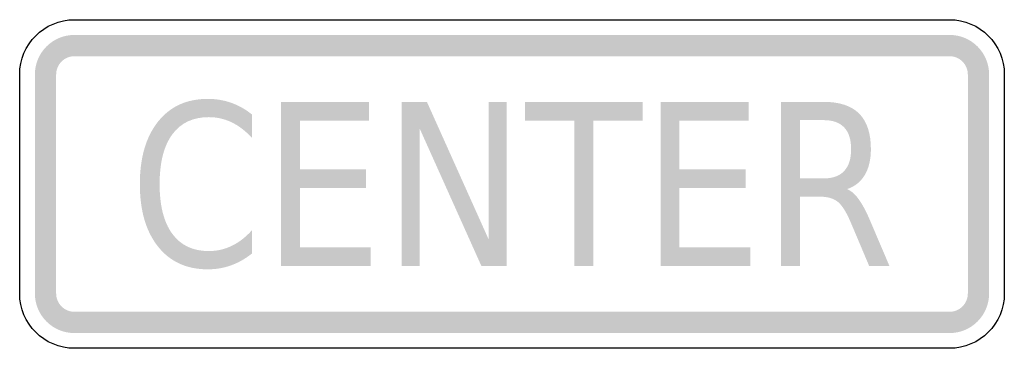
# Model space of a CAD drawing. Header units: inches. Extents: x -0.5 to 0.5, y -0.167 to 0.167.
import ezdxf

# ---------------------------------------------------------------- set-up
doc = ezdxf.new("R2010")
doc.units = ezdxf.units.IN
doc.header["$MEASUREMENT"] = 0

msp = doc.modelspace()

# ---------------------------------------------------------------- hatches: boundary and pattern name
for points in [[(-0.44444, 0.15123), (-0.44838, 0.15104), (-0.45227, 0.15046), (-0.45609, 0.14951), (-0.4598, 0.14818), (-0.46336, 0.1465), (-0.46674, 0.14447), (-0.4699, 0.14213), (-0.47282, 0.13948), (-0.47546, 0.13656), (-0.47781, 0.1334), (-0.47983, 0.13002), (-0.48151, 0.12646), (-0.48284, 0.12276), (-0.4838, 0.11894), (-0.48438, 0.11504), (-0.48457, 0.11111), (-0.46296, 0.11111), (-0.46287, 0.11292), (-0.46261, 0.11472), (-0.46217, 0.11649), (-0.46155, 0.1182), (-0.46078, 0.11984), (-0.45984, 0.1214), (-0.45876, 0.12286), (-0.45754, 0.1242), (-0.45619, 0.12542), (-0.45473, 0.12651), (-0.45317, 0.12744), (-0.45153, 0.12822), (-0.44982, 0.12883), (-0.44806, 0.12927), (-0.44626, 0.12954), (-0.44444, 0.12963), (-0.44444, 0.15123)], [(-0.44444, 0.12963), (0.44444, 0.12963), (0.44444, 0.15123), (-0.44444, 0.15123), (-0.44444, 0.12963)], [(0.48457, 0.11111), (0.48437, 0.11504), (0.4838, 0.11894), (0.48284, 0.12276), (0.48151, 0.12646), (0.47983, 0.13002), (0.47781, 0.1334), (0.47546, 0.13656), (0.47282, 0.13948), (0.4699, 0.14213), (0.46674, 0.14447), (0.46336, 0.1465), (0.4598, 0.14818), (0.45609, 0.14951), (0.45227, 0.15046), (0.44838, 0.15104), (0.44444, 0.15123), (0.44444, 0.12963), (0.44626, 0.12954), (0.44806, 0.12927), (0.44982, 0.12883), (0.45153, 0.12822), (0.45317, 0.12744), (0.45473, 0.12651), (0.45619, 0.12542), (0.45754, 0.1242), (0.45876, 0.12286), (0.45984, 0.1214), (0.46078, 0.11984), (0.46155, 0.1182), (0.46216, 0.11649), (0.46261, 0.11472), (0.46287, 0.11292), (0.46296, 0.11111), (0.48457, 0.11111)], [(-0.46296, -0.11111), (-0.46296, 0.11111), (-0.48457, 0.11111), (-0.48457, -0.11111), (-0.46296, -0.11111)], [(0.46296, 0.11111), (0.46296, -0.11111), (0.48457, -0.11111), (0.48457, 0.11111), (0.46296, 0.11111)], [(-0.23455, 0.08333), (-0.1453, 0.08333), (-0.1453, 0.06436), (-0.21542, 0.06436), (-0.21542, 0.01501), (-0.14813, 0.01501), (-0.14813, -0.00396), (-0.21542, -0.00396), (-0.21542, -0.06436), (-0.14351, -0.06436), (-0.14351, -0.08333), (-0.23455, -0.08333), (-0.23455, 0.08333)], [(-0.11218, 0.08333), (-0.08642, 0.08333), (-0.02376, -0.0561), (-0.02376, 0.08333), (-0.00526, 0.08333), (-0.00526, -0.08333), (-0.03102, -0.08333), (-0.09367, 0.05609), (-0.09367, -0.08333), (-0.11218, -0.08333), (-0.11218, 0.08333)], [(0.01325, 0.08333), (0.13268, 0.08333), (0.13268, 0.06436), (0.08253, 0.06436), (0.08253, -0.08333), (0.0634, -0.08333), (0.0634, 0.06436), (0.01325, 0.06436), (0.01325, 0.08333)], [(0.15097, 0.08333), (0.24023, 0.08333), (0.24023, 0.06436), (0.17011, 0.06436), (0.17011, 0.01501), (0.23739, 0.01501), (0.23739, -0.00396), (0.17011, -0.00396), (0.17011, -0.06436), (0.24202, -0.06436), (0.24202, -0.08333), (0.15097, -0.08333), (0.15097, 0.08333)], [(-0.48457, -0.11111), (-0.48438, -0.11504), (-0.4838, -0.11894), (-0.48284, -0.12276), (-0.48151, -0.12647), (-0.47983, -0.13003), (-0.47781, -0.1334), (-0.47546, -0.13657), (-0.47282, -0.13948), (-0.4699, -0.14213), (-0.46674, -0.14447), (-0.46336, -0.1465), (-0.4598, -0.14818), (-0.45609, -0.14951), (-0.45227, -0.15046), (-0.44838, -0.15104), (-0.44444, -0.15123), (-0.44444, -0.12963), (-0.44626, -0.12954), (-0.44806, -0.12927), (-0.44982, -0.12883), (-0.45153, -0.12822), (-0.45317, -0.12744), (-0.45473, -0.12651), (-0.45619, -0.12543), (-0.45754, -0.12421), (-0.45876, -0.12286), (-0.45984, -0.1214), (-0.46078, -0.11984), (-0.46155, -0.1182), (-0.46217, -0.11649), (-0.46261, -0.11472), (-0.46287, -0.11293), (-0.46296, -0.11111), (-0.48457, -0.11111)], [(0.44444, -0.15123), (0.44838, -0.15104), (0.45227, -0.15046), (0.45609, -0.14951), (0.4598, -0.14818), (0.46336, -0.1465), (0.46674, -0.14447), (0.4699, -0.14213), (0.47282, -0.13948), (0.47546, -0.13657), (0.47781, -0.1334), (0.47983, -0.13003), (0.48151, -0.12647), (0.48284, -0.12276), (0.4838, -0.11894), (0.48437, -0.11504), (0.48457, -0.11111), (0.46296, -0.11111), (0.46287, -0.11293), (0.46261, -0.11472), (0.46216, -0.11649), (0.46155, -0.1182), (0.46078, -0.11984), (0.45984, -0.1214), (0.45876, -0.12286), (0.45754, -0.12421), (0.45619, -0.12543), (0.45473, -0.12651), (0.45317, -0.12744), (0.45153, -0.12822), (0.44982, -0.12883), (0.44806, -0.12927), (0.44626, -0.12954), (0.44444, -0.12963), (0.44444, -0.15123)], [(0.44444, -0.12963), (-0.44444, -0.12963), (-0.44444, -0.15123), (0.44444, -0.15123), (0.44444, -0.12963)]]:
    msp.add_hatch(color=7).paths.add_polyline_path(points)
h = msp.add_hatch(color=7)
edge = h.paths.add_edge_path()
edge.add_line((-0.2641, 0.0705), (-0.2641, 0.04672))
edge.add_spline(control_points=[(-0.2641, 0.04672), (-0.27054, 0.05379), (-0.27741, 0.05907), (-0.2847, 0.06257), (-0.29199, 0.06607), (-0.29974, 0.06782), (-0.30794, 0.06782), (-0.32406, 0.06782), (-0.33641, 0.06199), (-0.345, 0.05035), (-0.35358, 0.0387), (-0.35788, 0.02186), (-0.35788, -0.00017), (-0.35788, -0.02212), (-0.35358, -0.03892), (-0.345, -0.05057), (-0.33641, -0.06222), (-0.32406, -0.06804), (-0.30794, -0.06804), (-0.29974, -0.06804), (-0.29199, -0.06629), (-0.2847, -0.06279), (-0.27741, -0.0593), (-0.27054, -0.05401), (-0.2641, -0.04694)], knot_values=[0, 0, 0, 0, 1, 1, 1, 2, 2, 2, 3, 3, 3, 4, 4, 4, 5, 5, 5, 6, 6, 6, 7, 7, 7, 8, 8, 8, 8], degree=3, periodic=0)
edge.add_line((-0.2641, -0.04694), (-0.2641, -0.0705))
edge.add_spline(control_points=[(-0.2641, -0.0705), (-0.27075, -0.07585), (-0.27783, -0.07987), (-0.28533, -0.08255), (-0.29283, -0.08523), (-0.30072, -0.08657), (-0.30899, -0.08657), (-0.33044, -0.08657), (-0.34729, -0.07885), (-0.35956, -0.06341), (-0.37182, -0.04797), (-0.37796, -0.02689), (-0.37796, -0.00017), (-0.37796, 0.02662), (-0.37182, 0.04774), (-0.35956, 0.06318), (-0.34729, 0.07863), (-0.33044, 0.08635), (-0.30899, 0.08635), (-0.30058, 0.08635), (-0.29262, 0.08503), (-0.28512, 0.08238), (-0.27762, 0.07974), (-0.27061, 0.07578), (-0.2641, 0.0705)], knot_values=[0, 0, 0, 0, 1, 1, 1, 2, 2, 2, 3, 3, 3, 4, 4, 4, 5, 5, 5, 6, 6, 6, 7, 7, 7, 8, 8, 8, 8], degree=3, periodic=0)
h = msp.add_hatch(color=7)
edge = h.paths.add_edge_path()
edge.add_spline(control_points=[(0.34032, -0.00519), (0.34445, -0.00683), (0.34845, -0.01033), (0.3523, -0.01569), (0.35616, -0.02104), (0.36005, -0.02841), (0.36397, -0.03779)], knot_values=[0, 0, 0, 0, 1, 1, 1, 2, 2, 2, 2], degree=3, periodic=0)
edge.add_line((0.36397, -0.03779), (0.38342, -0.08333))
edge.add_line((0.38342, -0.08333), (0.36282, -0.08333))
edge.add_line((0.36282, -0.08333), (0.34473, -0.04058))
edge.add_spline(control_points=[(0.34473, -0.04058), (0.34011, -0.02942), (0.3356, -0.02201), (0.33122, -0.01836), (0.32684, -0.01472), (0.32087, -0.01289), (0.3133, -0.01289)], knot_values=[0, 0, 0, 0, 1, 1, 1, 2, 2, 2, 2], degree=3, periodic=0)
edge.add_line((0.3133, -0.01289), (0.29248, -0.01289))
edge.add_line((0.29248, -0.01289), (0.29248, -0.08333))
edge.add_line((0.29248, -0.08333), (0.27335, -0.08333))
edge.add_line((0.27335, -0.08333), (0.27335, 0.08333))
edge.add_line((0.27335, 0.08333), (0.31645, 0.08333))
edge.add_spline(control_points=[(0.31645, 0.08333), (0.33264, 0.08333), (0.3447, 0.07935), (0.35262, 0.07139), (0.36054, 0.06343), (0.3645, 0.05141), (0.3645, 0.03533), (0.3645, 0.02484), (0.36245, 0.01613), (0.35835, 0.00921), (0.35425, 0.00229), (0.34824, -0.00251), (0.34032, -0.00519)], knot_values=[0, 0, 0, 0, 1, 1, 1, 2, 2, 2, 3, 3, 3, 4, 4, 4, 4], degree=3, periodic=0)
edge = h.paths.add_edge_path(flags=0)
edge.add_line((0.29248, 0.0648), (0.29248, 0.00564))
edge.add_line((0.29248, 0.00564), (0.31645, 0.00564))
edge.add_spline(control_points=[(0.31645, 0.00564), (0.3257, 0.00564), (0.33268, 0.00815), (0.33737, 0.01317), (0.34207, 0.0182), (0.34442, 0.02558), (0.34442, 0.03533), (0.34442, 0.04508), (0.34207, 0.05243), (0.33737, 0.05738), (0.33268, 0.06233), (0.3257, 0.0648), (0.31645, 0.0648)], knot_values=[0, 0, 0, 0, 1, 1, 1, 2, 2, 2, 3, 3, 3, 4, 4, 4, 4], degree=3, periodic=0)
edge.add_line((0.31645, 0.0648), (0.29248, 0.0648))

# ---------------------------------------------------------------- linework, layer by layer
at = {"color": 7}
for points in [[(-0.44444, 0.16667), (0.44444, 0.16667)], [(-0.5, -0.11111), (-0.5, 0.11111)], [(0.5, 0.11111), (0.5, -0.11111)], [(0.44444, -0.16667), (-0.44444, -0.16667)]]:
    msp.add_lwpolyline(points, dxfattribs=at)
for points in [[(-0.5, 0.11111), (-0.5, 0.14179), (-0.47513, 0.16667), (-0.44444, 0.16667)], [(0.44444, 0.16667), (0.47513, 0.16667), (0.5, 0.14179), (0.5, 0.11111)], [(-0.44444, -0.16667), (-0.47513, -0.16667), (-0.5, -0.14179), (-0.5, -0.11111)], [(0.5, -0.11111), (0.5, -0.14179), (0.47513, -0.16667), (0.44444, -0.16667)]]:
    msp.add_open_spline(points, degree=3, dxfattribs=at)

doc.saveas('drawing.dxf')
